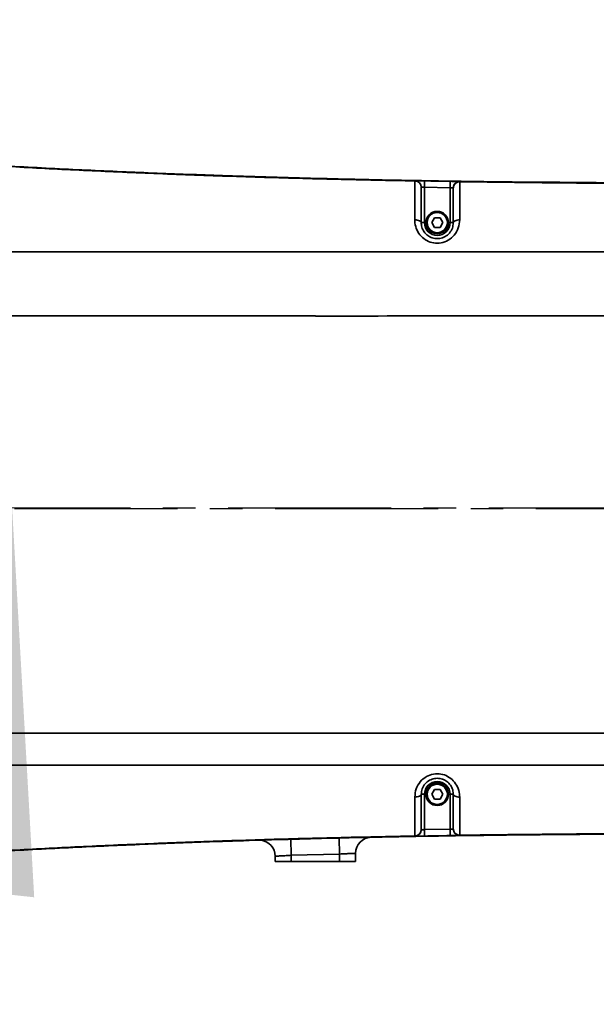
# Model space of a CAD drawing. Header units: millimetres. Extents: x -10540 to 6039, y -7467 to 6433.
# Tile 195 of 236: x -3443 to -3263, y 1971 to 2278. Entities that reach past the tile are written whole.
import ezdxf

# ---------------------------------------------------------------- set-up
doc = ezdxf.new("R2010")
doc.units = ezdxf.units.MM
doc.header["$LTSCALE"] = 8
doc.header["$PDSIZE"] = -1
doc.linetypes.add('CENTER', pattern=[10.16, 6.35, -1.27, 1.27, -1.27])
doc.layers.get('Defpoints').update_dxf_attribs({"true_color": 0x5e5e5e})
doc.layers.add('细实线层', color=7, linetype='Continuous')
doc.dimstyles.new('ISO-25', dxfattribs={"dimscale": 20, "dimtxt": 5, "dimasz": 6, "dimexe": 6, "dimexo": 0.625, "dimtad": 1, "dimtoh": 1, "dimdec": 0, "dimtxsty": 'Standard', "dimcen": 2.5, "dimclrd": 1, "dimclre": 1, "dimclrt": 4, "dimadec": 1, "dimazin": 2, "dimtfac": 1, "dimtdec": 0, "dimtmove": 0, "dimatfit": 0, "dimfxl": 1, "dimarcsym": 0})

# ---------------------------------------------------------------- blocks, each defined once
blk = doc.blocks.new('*D88')
at = {"color": 1, "lineweight": -2, "transparency": 16777216}
for p, q in [((-4178.33, 3196.66), (-1466.17, 3196.66)), ((-1586.17, 255.17), (-1586.17, 3076.66)), ((-4078.33, 135.17), (-1466.17, 135.17))]:
    blk.add_line(p, q, dxfattribs=at)
at = {"color": 1, "transparency": 16777216}
for points in [[(-1606.17, 3076.66), (-1566.17, 3076.66), (-1586.17, 3196.66)], [(-1606.17, 255.17), (-1566.17, 255.17), (-1586.17, 135.17)]]:
    blk.add_solid(points, dxfattribs=at)
at = {"layer": 'Defpoints', "color": 0, "transparency": 16777216}
for p in [(-4190.83, 3196.66), (-1586.17, 3196.66), (-4090.83, 135.17)]:
    blk.add_point(p, dxfattribs=at)
at = {"color": 4, "transparency": 16777216, "insert": (-1669.45, 1665.91), "char_height": 100, "attachment_point": 5, "rotation": 90}
blk.add_mtext('{\\H1.4x;3061}', dxfattribs=at)
blk = doc.blocks.new('*D93')
at = {"color": 1, "lineweight": -2, "transparency": 16777216}
for p, q in [((-4190.83, 2083.26), (-4190.83, 2485.89)), ((-2909.83, 2251.61), (-2909.83, 2485.89)), ((-4070.83, 2365.89), (-3029.83, 2365.89))]:
    blk.add_line(p, q, dxfattribs=at)
at = {"color": 1, "transparency": 16777216}
for points in [[(-4070.83, 2385.89), (-4070.83, 2345.89), (-4190.83, 2365.89)], [(-3029.83, 2385.89), (-3029.83, 2345.89), (-2909.83, 2365.89)]]:
    blk.add_solid(points, dxfattribs=at)
at = {"layer": 'Defpoints', "color": 0, "transparency": 16777216}
for p in [(-2909.83, 2365.89), (-2909.83, 2239.11), (-4190.83, 2070.76)]:
    blk.add_point(p, dxfattribs=at)
at = {"color": 4, "transparency": 16777216, "insert": (-3550.33, 2448.39), "char_height": 100, "attachment_point": 5}
blk.add_mtext('{\\H1.4x;1281}', dxfattribs=at)
blk = doc.blocks.new('*U95')
at = {"color": 0, "linetype": 'CENTER', "transparency": 16777216}
blk.add_line((-1530.62, 0), (66.26, 0), dxfattribs=at)
blk = doc.blocks.new('*D100')
at = {"layer": 'Defpoints', "color": 0, "transparency": 16777216}
for p in [(-4190.83, 2125.8), (-2909.83, 2125.17), (-3967.42, 1929.6), (-3669.79, 1679.14), (-3745.6, 667.95)]:
    blk.add_point(p, dxfattribs=at)
at = {"layer": '细实线层', "color": 1, "lineweight": -2, "transparency": 16777216}
blk.add_arc((-4001.9, 2125.71), 556.52, 292.3505, 347.5936, dxfattribs=at)
at = {"layer": '细实线层', "color": 1, "transparency": 16777216}
for points in [[(-3478.26, 2008.31), (-3438.49, 2003.97), (-3445.38, 2125.43)], [(-3784.71, 1591.78), (-3795.84, 1630.2), (-3905.53, 1577.59)]]:
    blk.add_solid(points, dxfattribs=at)
at = {"layer": '细实线层', "color": 4, "transparency": 16777216, "insert": (-3624.05, 1808.33), "char_height": 100, "attachment_point": 5, "rotation": 49.972}
blk.add_mtext('80°', dxfattribs=at)

msp = doc.modelspace()

# ---------------------------------------------------------------- linework, layer by layer
at = {"linetype": 'Continuous', "lineweight": 35}
for p, q in [((-3319.79, 2227.25), (-3319.74, 2227.27)), ((-3317.81, 2225.27), (-3317.83, 2225.25)), ((-3316.83, 2225.28), (-3316.79, 2227.28)), ((-3316.83, 2225.28), (-3316.83, 2214.28)), ((-3308.83, 2225.15), (-3316.83, 2225.28)), ((-3308.83, 2225.15), (-3308.79, 2227.15)), ((-3305.85, 2227.04), (-3305.8, 2227.02)), ((-3308.83, 2214.28), (-3308.83, 2225.15)), ((-3307.83, 2225.02), (-3307.84, 2225.04)), ((-3317.83, 2214.28), (-3316.83, 2214.28)), ((-3314.56, 2214.28), (-3313.69, 2215.78)), ((-3313.69, 2212.78), (-3314.56, 2214.28)), ((-3313.69, 2215.78), (-3311.96, 2215.78)), ((-3311.96, 2215.78), (-3311.09, 2214.28)), ((-3311.09, 2214.28), (-3311.96, 2212.78)), ((-3307.83, 2214.28), (-3308.83, 2214.28)), ((-3311.96, 2212.78), (-3313.69, 2212.78)), ((-3316.83, 2036.07), (-3317.83, 2036.07)), ((-3316.83, 2036.07), (-3316.83, 2025.07)), ((-3314.56, 2036.07), (-3313.69, 2037.57)), ((-3313.69, 2034.57), (-3314.56, 2036.07)), ((-3313.69, 2037.57), (-3311.96, 2037.57)), ((-3311.96, 2037.57), (-3311.09, 2036.07)), ((-3311.09, 2036.07), (-3311.96, 2034.57)), ((-3308.83, 2036.07), (-3307.83, 2036.07)), ((-3308.83, 2025.2), (-3308.83, 2036.07)), ((-3311.96, 2034.57), (-3313.69, 2034.57)), ((-3319.74, 2023.08), (-3319.79, 2023.09)), ((-3317.83, 2025.09), (-3317.81, 2025.08)), ((-3316.83, 2025.07), (-3308.83, 2025.2)), ((-3316.83, 2025.07), (-3316.79, 2023.07)), ((-3308.83, 2025.2), (-3308.79, 2023.2)), ((-3307.84, 2025.31), (-3307.83, 2025.32)), ((-3305.8, 2023.32), (-3305.85, 2023.31)), ((-3358.33, 2017.06), (-3358.46, 2022.06)), ((-3343.33, 2017.45), (-3343.45, 2022.45)), ((-3363.33, 2015.17), (-3363.33, 2016.77)), ((-3343.33, 2017.45), (-3358.33, 2017.06)), ((-3358.33, 2017.06), (-3358.33, 2015.17)), ((-3343.33, 2015.17), (-3343.33, 2017.45)), ((-3338.33, 2017.68), (-3338.33, 2015.17)), ((-3358.33, 2015.17), (-3363.33, 2015.17)), ((-3358.33, 2015.17), (-3343.33, 2015.17)), ((-3338.33, 2015.17), (-3343.33, 2015.17))]:
    msp.add_line(p, q, dxfattribs=at)
at = {"linetype": 'Continuous', "lineweight": 35, "flags": 128}
for points in [[(-3319.83, 2215.12), (-3319.44, 2215.1), (-3319.06, 2215.05), (-3318.72, 2214.98), (-3318.41, 2214.87), (-3318.16, 2214.74), (-3317.98, 2214.6), (-3317.86, 2214.44), (-3317.83, 2214.28)], [(-3305.83, 2215.13), (-3306.22, 2215.11), (-3306.6, 2215.07), (-3306.94, 2214.99), (-3307.24, 2214.88), (-3307.49, 2214.75), (-3307.67, 2214.6), (-3307.79, 2214.44), (-3307.83, 2214.28)], [(-3319.83, 2035.23), (-3319.44, 2035.24), (-3319.06, 2035.29), (-3318.72, 2035.37), (-3318.41, 2035.47), (-3318.16, 2035.6), (-3317.98, 2035.75), (-3317.86, 2035.9), (-3317.83, 2036.07)], [(-3305.83, 2035.21), (-3306.22, 2035.23), (-3306.6, 2035.28), (-3306.94, 2035.36), (-3307.24, 2035.46), (-3307.49, 2035.59), (-3307.67, 2035.74), (-3307.79, 2035.9), (-3307.83, 2036.07)]]:
    msp.add_lwpolyline(points, dxfattribs=at)
at = {"linetype": 'Continuous', "lineweight": 35}
for centre, radius in [((-3312.83, 2214.28), 3.5), ((-3312.83, 2214.28), 3.15), ((-3312.83, 2036.07), 3.5), ((-3312.83, 2036.07), 3.15)]:
    msp.add_circle(centre, radius, dxfattribs=at)
at = {"color": 4}
msp.add_arc((-4190.83, 735.17), 2461.48, 10, 150, dxfattribs=at)
at = {"linetype": 'Continuous', "lineweight": 35}
for centre, radius, start, end in [((-3319.83, 2225.25), 2, 0.0112, 88.9679), ((-3305.83, 2225.02), 2, 142.0516, 179.9985), ((-3305.83, 2225.02), 2, 89.1348, 142.0491), ((-3312.83, 2214.28), 4, 180, 0), ((-3312.83, 2036.07), 4, 0, 180), ((-3333.33, 2017.68), 5, 91.2306, 180), ((-3319.83, 2025.09), 2, 271.0401, 326.0822), ((-3319.82, 2025.09), 2, 326.0862, 359.9987), ((-3305.83, 2025.32), 2, 180.0017, 220.8428), ((-3305.83, 2025.32), 2, 220.8437, 270.8655), ((-3368.33, 2016.77), 5, 0, 85.5554)]:
    msp.add_arc(centre, radius, start, end, dxfattribs=at)
for points, knots in [([(-2911.75, 2235.66), (-2914.64, 2235.56), (-2920.42, 2235.37), (-2929.3, 2234.88), (-2938.13, 2234.42), (-2946.98, 2233.95), (-2955.63, 2233.5), (-2965.98, 2232.98), (-2977.96, 2232.41), (-2991.56, 2231.79), (-3012.89, 2230.89), (-3042.04, 2229.81), (-3081.32, 2228.61), (-3122.95, 2227.65), (-3166.83, 2226.96), (-3205.41, 2226.65), (-3238.68, 2226.61), (-3266.7, 2226.72), (-3294.83, 2226.99), (-3322.81, 2227.42), (-3350.7, 2228.04), (-3376.39, 2228.8), (-3400.28, 2229.67), (-3422.33, 2230.62), (-3444.68, 2231.77), (-3466.9, 2233.1), (-3488.57, 2234.6), (-3502.67, 2235.78), (-3509.56, 2236.35)], [0, 0, 0, 0, 0.014484, 0.029003, 0.044572, 0.058867, 0.073439, 0.08799, 0.110819, 0.133617, 0.156263, 0.217865, 0.27991, 0.353315, 0.426692, 0.5, 0.546788, 0.593549, 0.640509, 0.687871, 0.73389, 0.780389, 0.816785, 0.853763, 0.891038, 0.929048, 0.965368, 1, 1, 1, 1]), ([(-3319.74, 2227.27), (-3327.92, 2227.43), (-3344.07, 2227.75), (-3367.95, 2228.41), (-3391.1, 2229.18), (-3413.44, 2230.09), (-3434.91, 2231.11), (-3448.91, 2231.91), (-3455.76, 2232.31)], [0, 0, 0, 0, 0.1803589, 0.3560484, 0.5263817, 0.6908285, 0.8488652, 1, 1, 1, 1]), ([(-3388.84, 2229.24), (-3388.62, 2229.23), (-3374.9, 2228.65), (-3343.12, 2227.87), (-3301.48, 2226.97), (-3273.33, 2226.83), (-3263.25, 2226.79)], [0, 0, 0, 0, 0.005224, 0.327869, 0.759104, 1, 1, 1, 1]), ([(-3319.83, 2215.12), (-3319.83, 2216.37), (-3319.82, 2218.86), (-3319.82, 2221.8), (-3319.81, 2223.92), (-3319.8, 2225.35), (-3319.79, 2226.36), (-3319.79, 2227.11), (-3319.79, 2227.2), (-3319.79, 2227.25)], [0, 0, 0, 0, 0.185709, 0.370857, 0.479811, 0.5886, 0.699395, 0.810352, 1, 1, 1, 1]), ([(-3319.74, 2227.27), (-3319.63, 2227.27), (-3319.42, 2227.29), (-3318.7, 2227.3), (-3317.8, 2227.29), (-3317.13, 2227.28), (-3316.79, 2227.28)], [0, 0, 0, 0, 0.269712, 0.513146, 0.756585, 1, 1, 1, 1]), ([(-3317.83, 2225.25), (-3317.83, 2225.21), (-3317.83, 2225.14), (-3317.83, 2224.47), (-3317.83, 2223.6), (-3317.83, 2222.35), (-3317.83, 2220.45), (-3317.83, 2217.76), (-3317.83, 2215.44), (-3317.83, 2214.28)], [0, 0, 0, 0, 0.196536, 0.302323, 0.407932, 0.512827, 0.617906, 0.808643, 1, 1, 1, 1]), ([(-3316.83, 2225.28), (-3316.94, 2225.28), (-3317.16, 2225.29), (-3317.46, 2225.3), (-3317.7, 2225.29), (-3317.77, 2225.28), (-3317.81, 2225.27)], [0, 0, 0, 0, 0.243486, 0.486818, 0.730155, 1, 1, 1, 1]), ([(-3316.79, 2227.28), (-3315.46, 2227.26), (-3312.79, 2227.21), (-3310.13, 2227.17), (-3308.79, 2227.15)], [0, 0, 0, 0, 0.500159, 1, 1, 1, 1]), ([(-3308.79, 2227.15), (-3308.42, 2227.14), (-3307.71, 2227.13), (-3306.8, 2227.1), (-3306.13, 2227.07), (-3305.94, 2227.05), (-3305.85, 2227.04)], [0, 0, 0, 0, 0.268928, 0.512584, 0.756276, 1, 1, 1, 1]), ([(-3155.8, 2227.03), (-3159.56, 2226.98), (-3174.9, 2226.78), (-3201.9, 2226.55), (-3236.74, 2226.46), (-3271.41, 2226.59), (-3294.43, 2226.89), (-3305.85, 2227.04)], [0, 0, 0, 0, 0.075121, 0.306773, 0.539806, 0.771667, 1, 1, 1, 1]), ([(-3305.8, 2227.02), (-3305.8, 2226.98), (-3305.8, 2226.9), (-3305.8, 2226.42), (-3305.8, 2225.47), (-3305.81, 2224.14), (-3305.82, 2222.31), (-3305.83, 2219.35), (-3305.83, 2216.81), (-3305.83, 2215.13)], [0, 0, 0, 0, 0.138101, 0.2756507, 0.3828416, 0.4900257, 0.6184417, 0.7471412, 1, 1, 1, 1]), ([(-3307.84, 2225.04), (-3307.87, 2225.05), (-3307.94, 2225.07), (-3308.16, 2225.1), (-3308.46, 2225.13), (-3308.7, 2225.14), (-3308.83, 2225.15)], [0, 0, 0, 0, 0.243822, 0.487672, 0.731348, 1, 1, 1, 1]), ([(-3307.83, 2214.28), (-3307.83, 2215.85), (-3307.83, 2218.19), (-3307.83, 2220.89), (-3307.83, 2222.51), (-3307.83, 2223.66), (-3307.83, 2224.5), (-3307.83, 2224.92), (-3307.83, 2224.99), (-3307.83, 2225.02)], [0, 0, 0, 0, 0.26272, 0.389678, 0.516321, 0.617819, 0.719325, 0.859357, 1, 1, 1, 1]), ([(-3305.83, 2215.13), (-3305.91, 2214.28), (-3306.07, 2212.6), (-3307.39, 2210.32), (-3309.32, 2208.68), (-3311.6, 2207.85), (-3313.94, 2207.83), (-3316.12, 2208.57), (-3317.95, 2209.97), (-3319.26, 2211.92), (-3319.78, 2213.73), (-3319.82, 2214.81), (-3319.83, 2215.12)], [0, 0, 0, 0, 0.1197523, 0.2380157, 0.3472358, 0.4489703, 0.54687, 0.6440272, 0.7430896, 0.846505, 0.9566446, 1, 1, 1, 1]), ([(-3317.83, 2214.28), (-3317.82, 2214.07), (-3317.79, 2213.34), (-3317.42, 2212.09), (-3316.49, 2210.74), (-3315.18, 2209.76), (-3313.61, 2209.25), (-3311.94, 2209.26), (-3310.31, 2209.84), (-3308.93, 2210.98), (-3307.99, 2212.56), (-3307.88, 2213.7), (-3307.83, 2214.28)], [0, 0, 0, 0, 0.044113, 0.155562, 0.259303, 0.357909, 0.454082, 0.550746, 0.651318, 0.759876, 0.878524, 1, 1, 1, 1]), ([(-3350.83, 2205.17), (-3358.41, 2205.17), (-3396.35, 2205.17), (-3438.33, 2205.17), (-3472.73, 2205.17), (-3476.78, 2205.17)], [0, 0, 0, 0, 0.180716, 0.903582, 1, 1, 1, 1]), ([(-2911.75, 2187.85), (-2915.18, 2189.49), (-2922.05, 2192.78), (-2932.82, 2196.77), (-2943.92, 2199.95), (-2955.31, 2202.27), (-2966.84, 2203.86), (-2978.44, 2204.81), (-2989.78, 2205.18), (-3004.83, 2205.17), (-3046.35, 2205.18), (-3103.97, 2205.17), (-3173.68, 2205.17), (-3252.41, 2205.17), (-3311.46, 2205.17), (-3350.83, 2205.17)], [0, 0, 0, 0, 0.025854, 0.051707, 0.077931, 0.104226, 0.130587, 0.156958, 0.183245, 0.207606, 0.259137, 0.465265, 0.598949, 0.732634, 1, 1, 1, 1]), ([(-3350.83, 2185.18), (-3350.83, 2185.18), (-3369.17, 2185.18), (-3396.7, 2185.18), (-3433.39, 2185.18), (-3460.89, 2185.19), (-3494.19, 2185.11), (-3520.71, 2185.48), (-3540.48, 2185.03), (-3545.47, 2185.3), (-3548.04, 2185.19), (-3548.2, 2185.18)], [0, 0, 0, 0, 0.000005, 0.278656, 0.417995, 0.557335, 0.696662, 0.924184, 0.960831, 0.997465, 1, 1, 1, 1]), ([(-2911.63, 2155.37), (-2916.09, 2158.08), (-2925.02, 2163.49), (-2939.2, 2170.15), (-2953, 2175.38), (-2966.33, 2179.12), (-2979.03, 2181.67), (-2991.9, 2183.43), (-3004.86, 2184.52), (-3017.85, 2185.09), (-3052.14, 2185.33), (-3107.72, 2185.11), (-3184.62, 2185.19), (-3265.65, 2185.17), (-3321.05, 2185.17), (-3350.83, 2185.17)], [0, 0, 0, 0, 0.035155, 0.07037, 0.105518, 0.134555, 0.163651, 0.192841, 0.222101, 0.251358, 0.280502, 0.453397, 0.62629, 0.799182, 1, 1, 1, 1]), ([(-3560.83, 2055.17), (-3554.25, 2055.17), (-3541.38, 2055.17), (-3522.46, 2055.17), (-3504.17, 2055.17), (-3486.29, 2055.17), (-3468.64, 2055.17), (-3445.53, 2055.17), (-3417.15, 2055.17), (-3383.71, 2055.17), (-3361.69, 2055.17), (-3350.83, 2055.17)], [0, 0, 0, 0, 0.094065, 0.183949, 0.270497, 0.355538, 0.439587, 0.522639, 0.68574, 0.844849, 1, 1, 1, 1]), ([(-3350.83, 2055.17), (-3335.41, 2055.17), (-3283.2, 2055.17), (-3221.79, 2055.17), (-3166.6, 2055.17), (-3129.81, 2055.17), (-3083.81, 2055.16), (-3028.62, 2055.2), (-2973.43, 2055.08), (-2934.42, 2055.01), (-2913.82, 2055.27), (-2911.6, 2055.3)], [0, 0, 0, 0, 0.105315, 0.356592, 0.419412, 0.482231, 0.607896, 0.733561, 0.859199, 0.984833, 1, 1, 1, 1]), ([(-3509.59, 2045.17), (-3502, 2045.17), (-3464.06, 2045.18), (-3411.44, 2045.17), (-3366.4, 2045.17), (-3351.71, 2045.17)], [0, 0, 0, 0, 0.144175, 0.720876, 1, 1, 1, 1]), ([(-3351.71, 2045.17), (-3344.12, 2045.17), (-3306.18, 2045.17), (-3242.66, 2045.17), (-3161.14, 2045.17), (-3084.37, 2045.18), (-3020.4, 2045.17), (-2969.21, 2045.18), (-2937.26, 2045.14), (-2918.11, 2045.2), (-2911.75, 2045.22)], [0, 0, 0, 0, 0.051733, 0.258666, 0.433137, 0.607604, 0.782103, 0.869364, 0.956624, 1, 1, 1, 1]), ([(-3319.83, 2035.23), (-3319.75, 2036.08), (-3319.59, 2037.76), (-3318.27, 2040.04), (-3316.34, 2041.68), (-3314.05, 2042.5), (-3311.7, 2042.5), (-3309.52, 2041.75), (-3307.7, 2040.34), (-3306.4, 2038.39), (-3305.88, 2036.59), (-3305.84, 2035.52), (-3305.83, 2035.21)], [0, 0, 0, 0, 0.119594, 0.237685, 0.347281, 0.449578, 0.547867, 0.645106, 0.743961, 0.847001, 0.956814, 1, 1, 1, 1]), ([(-3307.83, 2036.07), (-3307.83, 2036.27), (-3307.86, 2037), (-3308.22, 2038.24), (-3309.15, 2039.58), (-3310.45, 2040.57), (-3312.01, 2041.09), (-3313.69, 2041.09), (-3315.33, 2040.51), (-3316.72, 2039.37), (-3317.66, 2037.79), (-3317.77, 2036.65), (-3317.83, 2036.07)], [0, 0, 0, 0, 0.0439521, 0.1549576, 0.2580961, 0.3562682, 0.4523808, 0.549431, 0.6507166, 0.759912, 0.8786324, 1, 1, 1, 1]), ([(-3319.79, 2023.09), (-3319.79, 2023.13), (-3319.79, 2023.21), (-3319.79, 2023.69), (-3319.8, 2024.64), (-3319.81, 2025.97), (-3319.81, 2027.8), (-3319.82, 2030.07), (-3319.83, 2032.56), (-3319.83, 2034.34), (-3319.83, 2035.23)], [0, 0, 0, 0, 0.135644, 0.270739, 0.376234, 0.481728, 0.608951, 0.736459, 0.868176, 1, 1, 1, 1]), ([(-3317.83, 2036.07), (-3317.83, 2034.41), (-3317.83, 2031.99), (-3317.83, 2029.21), (-3317.83, 2027.6), (-3317.83, 2026.45), (-3317.83, 2025.61), (-3317.83, 2025.19), (-3317.83, 2025.12), (-3317.83, 2025.09)], [0, 0, 0, 0, 0.273977, 0.399802, 0.525311, 0.625044, 0.724777, 0.862084, 1, 1, 1, 1]), ([(-3307.83, 2025.32), (-3307.83, 2025.37), (-3307.83, 2025.44), (-3307.83, 2026.1), (-3307.83, 2026.97), (-3307.83, 2028.2), (-3307.83, 2030.07), (-3307.83, 2032.7), (-3307.83, 2034.94), (-3307.83, 2036.07)], [0, 0, 0, 0, 0.2002537, 0.3071047, 0.4137732, 0.5198049, 0.6260163, 0.8127169, 1, 1, 1, 1]), ([(-3305.83, 2035.21), (-3305.83, 2034), (-3305.83, 2031.58), (-3305.82, 2028.72), (-3305.81, 2026.63), (-3305.81, 2025.21), (-3305.8, 2024.21), (-3305.8, 2023.46), (-3305.8, 2023.38), (-3305.8, 2023.32)], [0, 0, 0, 0, 0.182055, 0.363585, 0.473714, 0.58368, 0.695298, 0.807079, 1, 1, 1, 1]), ([(-2911.75, 2014.68), (-2914.64, 2014.78), (-2920.42, 2014.98), (-2929.3, 2015.46), (-2938.13, 2015.93), (-2946.98, 2016.4), (-2955.63, 2016.85), (-2965.97, 2017.36), (-2977.96, 2017.94), (-2991.56, 2018.55), (-3012.89, 2019.45), (-3042.04, 2020.54), (-3077.66, 2021.62), (-3111.98, 2022.45), (-3144.91, 2023.06), (-3177.81, 2023.48), (-3209.07, 2023.7), (-3238.68, 2023.74), (-3266.7, 2023.63), (-3294.83, 2023.36), (-3322.81, 2022.92), (-3350.7, 2022.3), (-3376.39, 2021.55), (-3400.28, 2020.68), (-3422.33, 2019.72), (-3444.68, 2018.58), (-3466.9, 2017.24), (-3488.57, 2015.75), (-3502.67, 2014.57), (-3509.56, 2014)], [0, 0, 0, 0, 0.014483, 0.029002, 0.044571, 0.058866, 0.073438, 0.087989, 0.110818, 0.133617, 0.156262, 0.217864, 0.279909, 0.334981, 0.390032, 0.445044, 0.5, 0.546787, 0.593548, 0.640509, 0.68787, 0.73389, 0.780388, 0.816785, 0.853763, 0.891038, 0.929048, 0.965367, 1, 1, 1, 1]), ([(-3319.74, 2023.08), (-3327.92, 2022.92), (-3344.07, 2022.59), (-3367.95, 2021.94), (-3391.1, 2021.16), (-3413.44, 2020.25), (-3434.9, 2019.24), (-3448.91, 2018.43), (-3455.76, 2018.04)], [0, 0, 0, 0, 0.180329, 0.356024, 0.526395, 0.690835, 0.848843, 1, 1, 1, 1]), ([(-3316.79, 2023.07), (-3317.16, 2023.06), (-3317.88, 2023.05), (-3318.78, 2023.05), (-3319.45, 2023.06), (-3319.64, 2023.07), (-3319.74, 2023.08)], [0, 0, 0, 0, 0.269497, 0.51292, 0.756445, 1, 1, 1, 1]), ([(-3317.81, 2025.08), (-3317.78, 2025.07), (-3317.71, 2025.06), (-3317.49, 2025.05), (-3317.19, 2025.05), (-3316.95, 2025.06), (-3316.83, 2025.07)], [0, 0, 0, 0, 0.243677, 0.487123, 0.730434, 1, 1, 1, 1]), ([(-3308.79, 2023.2), (-3310.13, 2023.18), (-3312.79, 2023.14), (-3315.46, 2023.09), (-3316.79, 2023.07)], [0, 0, 0, 0, 0.500159, 1, 1, 1, 1]), ([(-3308.83, 2025.2), (-3308.71, 2025.2), (-3308.49, 2025.22), (-3308.19, 2025.24), (-3307.95, 2025.28), (-3307.88, 2025.3), (-3307.84, 2025.31)], [0, 0, 0, 0, 0.243209, 0.486699, 0.730454, 1, 1, 1, 1]), ([(-3305.85, 2023.31), (-3305.96, 2023.3), (-3306.16, 2023.28), (-3306.89, 2023.24), (-3307.78, 2023.22), (-3308.46, 2023.21), (-3308.79, 2023.2)], [0, 0, 0, 0, 0.26941, 0.513021, 0.75652, 1, 1, 1, 1]), ([(-3155.8, 2023.32), (-3159.56, 2023.37), (-3174.9, 2023.57), (-3201.9, 2023.8), (-3236.74, 2023.88), (-3271.41, 2023.75), (-3294.43, 2023.46), (-3305.85, 2023.31)], [0, 0, 0, 0, 0.075109, 0.306776, 0.539792, 0.771639, 1, 1, 1, 1]), ([(-3358.33, 2017.06), (-3358.89, 2017.03), (-3360.01, 2016.97), (-3361.51, 2016.88), (-3362.64, 2016.81), (-3363.24, 2016.77), (-3363.3, 2016.77), (-3363.33, 2016.77)], [0, 0, 0, 0, 0.214918, 0.429797, 0.644561, 0.859157, 1, 1, 1, 1]), ([(-3338.33, 2017.68), (-3338.38, 2017.67), (-3338.49, 2017.67), (-3339.35, 2017.63), (-3340.62, 2017.58), (-3342.03, 2017.51), (-3342.96, 2017.47), (-3343.33, 2017.45)], [0, 0, 0, 0, 0.214547, 0.429126, 0.643778, 0.858535, 1, 1, 1, 1])]:
    msp.add_open_spline(points, degree=3, knots=knots, dxfattribs=at)
for points in [[(-3319.74, 2227.27), (-3319.48, 2227.23), (-3318.98, 2227.16), (-3318.34, 2226.7), (-3317.9, 2226.04), (-3317.84, 2225.53), (-3317.81, 2225.27)], [(-3307.84, 2225.04), (-3307.81, 2225.3), (-3307.75, 2225.83), (-3307.29, 2226.49), (-3306.63, 2226.95), (-3306.11, 2227.01), (-3305.85, 2227.04)], [(-3317.81, 2025.08), (-3317.84, 2024.82), (-3317.9, 2024.3), (-3318.34, 2023.65), (-3318.98, 2023.18), (-3319.48, 2023.11), (-3319.74, 2023.08)], [(-3305.85, 2023.31), (-3306.11, 2023.34), (-3306.63, 2023.39), (-3307.29, 2023.85), (-3307.75, 2024.52), (-3307.81, 2025.04), (-3307.84, 2025.31)]]:
    msp.add_open_spline(points, degree=3, dxfattribs=at)
at = {"layer": '细实线层', "color": 2, "linetype": 'CENTER'}
msp.add_line((-4190.83, 2125.8), (-2909.83, 2125.17), dxfattribs=at)

# ---------------------------------------------------------------- block references
at = {"color": 4, "linetype": 'CENTER'}
msp.add_blockref('*U95', (-2726.83, 2125.17), dxfattribs=at)

# ---------------------------------------------------------------- dimensions: what is measured, and where the dimension line sits
dim = msp.add_linear_dim(base=(-1586.17, 3196.66), p1=(-4090.83, 135.17), p2=(-4190.83, 3196.66), angle=90, text='{\\H1.4x;<>}', dimstyle='ISO-25')
dim.commit()
dim.dimension.update_dxf_attribs({"geometry": '*D88', "text_midpoint": (-1669.45, 1665.91)})
dim = msp.add_linear_dim(base=(-2909.83, 2365.89), p1=(-4190.83, 2070.76), p2=(-2909.83, 2239.11), text='{\\H1.4x;<>}', dimstyle='ISO-25')
dim.commit()
dim.dimension.update_dxf_attribs({"geometry": '*D93', "text_midpoint": (-3550.33, 2448.39)})
at = {"layer": '细实线层', "color": 2}
dim = msp.add_angular_dim_2l(base=(-3669.79, 1679.14), line1=((-4190.83, 2125.8), (-2909.83, 2125.17)), line2=((-3967.42, 1929.6), (-3745.6, 667.95)), dimstyle='ISO-25', dxfattribs=at)
dim.commit()
dim.dimension.update_dxf_attribs({"geometry": '*D100', "text_midpoint": (-3624.05, 1808.33)})

doc.saveas('drawing.dxf')
